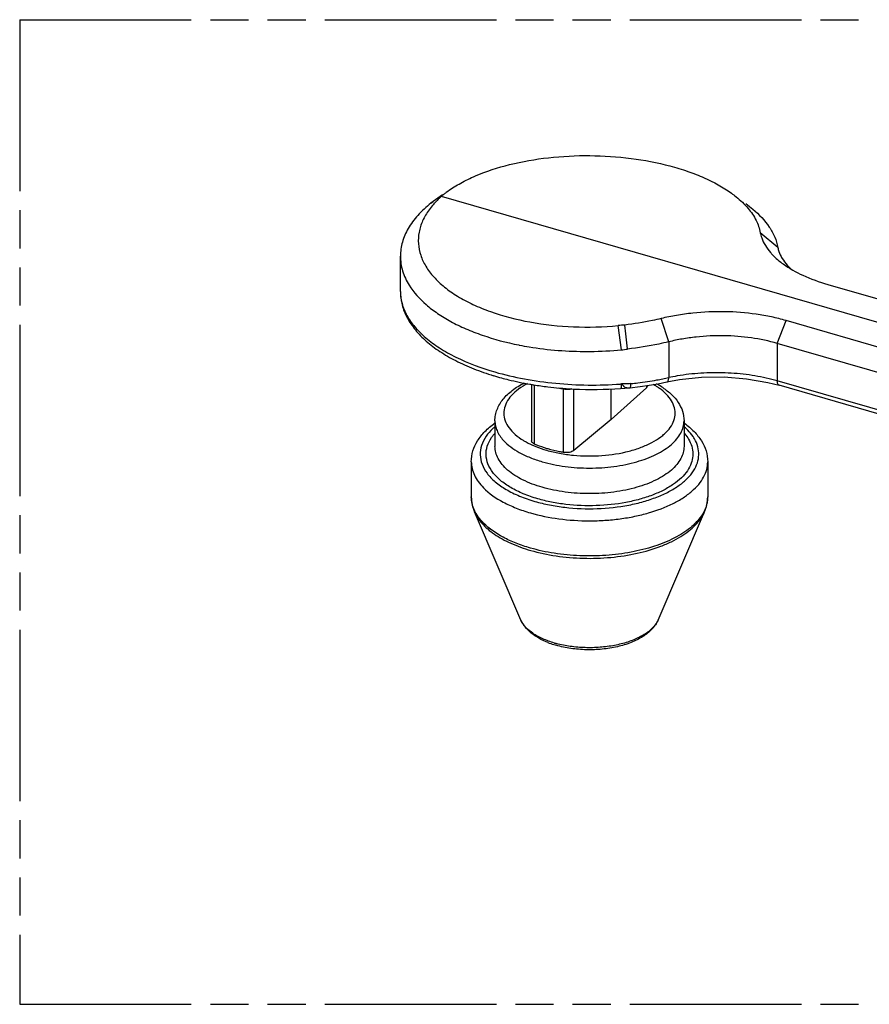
# Model space of a CAD drawing. Header units: millimetres. Extents: x 0 to 210, y 0 to 297.
# Tile 4 of 7: x 50 to 93, y 208 to 258. Entities that reach past the tile are written whole.
import ezdxf

# ---------------------------------------------------------------- set-up
doc = ezdxf.new("R2010")
doc.units = ezdxf.units.MM
doc.header["$LTSCALE"] = 19.36
doc.linetypes.add('PHANTOM', pattern=[0.8, 0.45, -0.05, 0.1, -0.05, 0.1, -0.05])
doc.layers.get('0').update_dxf_attribs({"linetype": 'CONTINUOUS'})
doc.layers.add('DEFAULT_3', color=7, linetype='PHANTOM')

msp = doc.modelspace()

# ---------------------------------------------------------------- linework, layer by layer
at = {"color": 7, "linetype": 'Continuous'}
for p, q in [((71.5924, 248.7816), (71.0054, 248.3648)), ((127.6264, 232.5157), (71.5357, 248.7076)), ((71.7874, 248.9201), (71.8708, 248.9794)), ((71.0037, 248.3634), (71.1269, 248.4528)), ((69.4561, 243.8768), (69.4561, 245.6775)), ((91.1489, 244.2351), (110.1286, 238.7562)), ((108.0129, 236.9239), (89.0332, 242.4029)), ((107.5707, 235.7617), (88.591, 241.2407)), ((76.1112, 239.1597), (76.1112, 236.3005)), ((81.112, 238.9886), (81.6225, 239.0479)), ((82.5395, 239.1933), (82.9907, 239.2844)), ((82.9907, 239.2844), (82.9909, 239.2844)), ((82.9909, 239.2844), (83.629, 239.4024)), ((88.1103, 239.2622), (88.6843, 239.1155)), ((107.6643, 233.6364), (88.6845, 239.1154)), ((81.9446, 238.9911), (80.1603, 237.3816)), ((80.1603, 237.3816), (80.1603, 238.9404)), ((80.6338, 238.9569), (80.8571, 238.9718)), ((80.6342, 238.9568), (80.6341, 238.9568)), ((74.2561, 237.3107), (74.2561, 236.0116)), ((80.1603, 237.3816), (78.2647, 235.8042)), ((83.8561, 237.3107), (83.8561, 236.0116)), ((73.0561, 235.2322), (73.0561, 233.4469)), ((85.0561, 235.2322), (85.0561, 233.4469)), ((75.5778, 227.1934), (73.2166, 232.686)), ((82.5344, 227.1934), (84.8956, 232.686))]:
    msp.add_line(p, q, dxfattribs=at)
at = {"color": 9, "linetype": 'Continuous'}
for p, q in [((88.616, 246.119), (87.7277, 246.8641)), ((83.0776, 241.3226), (82.6927, 242.5037)), ((80.6761, 240.9111), (80.5135, 242.1486)), ((88.591, 241.2407), (89.0332, 242.4029)), ((83.0776, 241.3226), (83.0776, 239.5041)), ((88.591, 241.2407), (88.591, 239.3371)), ((76.2618, 236.1326), (76.2618, 239.1401)), ((81.9446, 239.0945), (81.9446, 238.9911)), ((107.5707, 233.8581), (88.591, 239.3371)), ((77.7377, 235.7065), (77.7377, 238.9332)), ((78.2647, 235.8042), (78.2647, 238.9412))]:
    msp.add_line(p, q, dxfattribs=at)
at = {"color": 7, "linetype": 'Continuous'}
for points in [[(83.629, 239.4024), (84.741, 239.5202), (85.8916, 239.5361), (87.0311, 239.4483), (88.1103, 239.2622)], [(81.6225, 239.0479), (82.0846, 239.1148), (82.5395, 239.1933)], [(80.8571, 238.9718), (80.9673, 238.9776), (80.9889, 238.9788), (81.016, 238.9806), (81.0503, 238.9832), (81.0892, 238.9864), (81.1121, 238.9886)]]:
    msp.add_lwpolyline(points, dxfattribs=at)
for centre, radius, start, end in [((90.5954, 247.8638), 3.0906, 220.39019, 222.16496), ((81.8072, 228.3089), 13.9, 93.94776, 95.34036), ((78.5722, 256.6624), 15.8098, 258.66567, 258.82096), ((78.6231, 256.9234), 16.0758, 258.8235, 260.57015), ((78.8831, 260.9887), 20.1553, 270.23933, 270.62166), ((78.8675, 261.8937), 21.0604, 270.63738, 274.92725), ((80.3242, 244.4199), 3.5264, 275.73223, 280.91194), ((78.2841, 253.1403), 14.144, 253.15487, 254.86951), ((78.9607, 256.0744), 17.1565, 260.1552, 260.28776), ((78.9834, 256.2078), 17.2918, 260.28829, 260.83562), ((79.0533, 256.6488), 17.7383, 260.83947, 263.1572), ((79.1274, 257.2393), 18.3335, 263.14721, 265.02704), ((79.2374, 258.0575), 18.9284, 274.20078, 274.35971), ((80.446, 235.4434), 4.2492, 57.90034, 61.71434), ((80.6677, 235.8048), 3.8253, 56.5799, 57.83662), ((79.1568, 257.5604), 18.6559, 265.02278, 265.63628), ((79.182, 257.9013), 18.9978, 265.6387, 267.21928), ((79.1967, 258.1807), 19.2775, 267.21571, 274.27627), ((78.6183, 230.2914), 4.5567, 248.30495, 252.4915), ((78.7172, 230.6004), 4.8811, 252.47491, 253.90227)]:
    msp.add_arc(centre, radius, start, end, dxfattribs=at)
at = {"color": 9, "linetype": 'Continuous'}
for centre, radius, start, end in [((79.6599, 255.2099), 16.0734, 281.18031, 282.27657), ((85.2589, 229.3894), 10.3472, 99.72996, 102.17017), ((77.7627, 235.6646), 3.9934, 117.70834, 119.48821), ((72.739, 231.7865), 10.8541, 42.60855, 43.00821), ((79.2901, 257.4908), 18.3848, 275.84307, 276.94957), ((79.4134, 256.5496), 17.4356, 276.92162, 280.10097), ((79.5576, 255.7269), 16.6003, 280.10917, 281.1808), ((80.8647, 236.492), 3.0183, 52.86348, 56.77702), ((86.0187, 230.4232), 9.2776, 73.90285, 75.67613), ((79.0266, 246.4809), 7.6575, 258.27234, 260.30992), ((70.7629, 238.9606), 6.9749, 359.77559, 0.05625), ((81.9568, 234.8011), 2.9168, 44.21715, 48.77904), ((78.7115, 230.9967), 5.1729, 253.90293, 255.07092)]:
    msp.add_arc(centre, radius, start, end, dxfattribs=at)
at = {"color": 7, "linetype": 'Continuous'}
for points, knots in [([(71.8701, 248.9797), (72.0775, 249.1267), (72.5303, 249.4052), (73.5588, 249.8987), (75.0452, 250.3762), (76.9989, 250.7158), (79.0711, 250.8198), (81.1426, 250.6826), (82.8044, 250.3679), (84.033, 249.995), (85.0965, 249.5799), (85.829, 249.1805), (86.2577, 248.87)], [0, 0, 0, 0, 0.0506439, 0.105587, 0.2269122, 0.3600844, 0.4995676, 0.6391363, 0.7726544, 0.8353956, 0.8945664, 1, 1, 1, 1]), ([(71.5357, 248.7076), (71.5053, 248.6805), (71.3876, 248.5727), (71.2751, 248.4592), (71.195, 248.3714)], [0, 0, 0, 0, 0.255449, 1, 1, 1, 1]), ([(71.5367, 248.7073), (71.5768, 248.7436), (71.6586, 248.8167), (71.7438, 248.8857), (71.7874, 248.9201)], [0, 0, 0, 0, 0.4935123, 1, 1, 1, 1]), ([(86.2577, 248.87), (86.3405, 248.8101), (86.6447, 248.5779), (86.9252, 248.3129), (87.1062, 248.0985)], [0, 0, 0, 0, 0.2668695, 1, 1, 1, 1]), ([(71.0037, 248.3634), (70.7661, 248.1745), (70.3384, 247.7804), (69.8376, 247.1119), (69.5271, 246.406), (69.4561, 245.915), (69.4561, 245.6776)], [0, 0, 0, 0, 0.2844807, 0.5421295, 0.7774918, 1, 1, 1, 1]), ([(70.9139, 248.0269), (70.7866, 247.8511), (70.57, 247.4883), (70.3796, 246.8985), (70.3443, 246.2989), (70.4654, 245.7048), (70.738, 245.1303), (71.152, 244.5844), (71.7001, 244.0757), (72.3713, 243.6103), (73.155, 243.195), (74.3664, 242.704), (76.073, 242.2688), (78.2569, 242.0364), (79.7612, 242.0728), (80.5135, 242.1486)], [0, 0, 0, 0, 0.0475168, 0.0917446, 0.1344071, 0.1775394, 0.2230706, 0.2724569, 0.3266585, 0.3860964, 0.4507838, 0.520422, 0.6718668, 0.8344735, 1, 1, 1, 1]), ([(71.195, 248.3714), (71.1695, 248.3434), (71.0711, 248.2325), (70.9786, 248.1164), (70.9139, 248.0269)], [0, 0, 0, 0, 0.255366, 1, 1, 1, 1]), ([(86.9902, 248.3397), (87.1147, 248.2495), (87.5581, 247.9047), (87.9539, 247.4915), (88.1806, 247.152)], [0, 0, 0, 0, 0.2736449, 1, 1, 1, 1]), ([(87.1062, 248.0985), (87.2636, 247.912), (87.5298, 247.5256), (87.6869, 247.0809), (87.7277, 246.8641)], [0, 0, 0, 0, 0.5251749, 1, 1, 1, 1]), ([(88.1806, 247.152), (88.2883, 246.9906), (88.471, 246.6596), (88.5826, 246.2975), (88.616, 246.119)], [0, 0, 0, 0, 0.5166168, 1, 1, 1, 1]), ([(87.7277, 246.8641), (87.744, 246.777), (87.8448, 246.4111), (88.0539, 246.0817), (88.2415, 245.8611)], [0, 0, 0, 0, 0.2342444, 1, 1, 1, 1]), ([(88.616, 246.119), (88.6234, 246.0802), (88.6604, 245.9215), (88.7233, 245.7693), (88.781, 245.6601)], [0, 0, 0, 0, 0.2421785, 1, 1, 1, 1]), ([(69.4561, 245.6776), (69.456, 245.4248), (69.5374, 244.9011), (69.7634, 244.4243), (69.9048, 244.1965)], [0, 0, 0, 0, 0.485259, 1, 1, 1, 1]), ([(88.3046, 245.7892), (88.346, 245.7435), (88.5254, 245.5567), (88.7258, 245.3908), (88.8856, 245.2752)], [0, 0, 0, 0, 0.238246, 1, 1, 1, 1]), ([(88.781, 245.6601), (88.8011, 245.6221), (88.8898, 245.4671), (88.9979, 245.3235), (89.0873, 245.2217)], [0, 0, 0, 0, 0.2410496, 1, 1, 1, 1]), ([(88.8856, 245.2752), (89.1972, 245.0498), (89.9324, 244.6453), (90.7179, 244.3595), (91.1489, 244.2351)], [0, 0, 0, 0, 0.4616466, 1, 1, 1, 1]), ([(89.0873, 245.2217), (89.1052, 245.2012), (89.1799, 245.1187), (89.2596, 245.0407), (89.3219, 244.9843)], [0, 0, 0, 0, 0.2444678, 1, 1, 1, 1]), ([(69.9048, 244.1965), (70.1336, 243.8282), (70.5987, 243.3171), (71.3471, 242.7458), (72.0234, 242.3358), (72.7838, 241.968), (73.924, 241.5273), (74.8365, 241.2869), (75.465, 241.1609)], [0, 0, 0, 0, 0.2004994, 0.3135018, 0.4352056, 0.565442, 0.7036066, 1, 1, 1, 1]), ([(69.456, 243.8763), (69.4561, 243.6706), (69.5151, 243.2464), (69.7714, 242.6331), (70.1871, 242.0463), (70.7516, 241.4939), (71.455, 240.983), (72.6054, 240.3427), (73.5751, 239.9869), (74.2561, 239.7902)], [0, 0, 0, 0, 0.0920533, 0.1890459, 0.2948081, 0.4117564, 0.541028, 0.6827518, 1, 1, 1, 1]), ([(69.4579, 243.8766), (69.4572, 243.6497), (69.5162, 243.1865), (69.7841, 242.5234), (70.2083, 241.9015), (70.7734, 241.3278), (71.4668, 240.8068), (72.2769, 240.3405), (73.192, 239.9316), (73.845, 239.7062), (74.1853, 239.6031)], [0, 0, 0, 0, 0.1002483, 0.2035633, 0.3131416, 0.4307485, 0.5577999, 0.6951789, 0.842887, 1, 1, 1, 1]), ([(82.6927, 242.5037), (82.5446, 242.4675), (81.936, 242.3294), (81.3187, 242.2303), (80.8503, 242.1759)], [0, 0, 0, 0, 0.2443568, 1, 1, 1, 1]), ([(89.0332, 242.4029), (88.7899, 242.4731), (88.2882, 242.5962), (87.2542, 242.7771), (85.9148, 242.8856), (84.5606, 242.8228), (83.4842, 242.6752), (82.9523, 242.5671), (82.6927, 242.5037)], [0, 0, 0, 0, 0.1185629, 0.2416833, 0.4913811, 0.7460834, 0.8748493, 1, 1, 1, 1]), ([(80.9928, 240.9575), (80.969, 241.1605), (80.9277, 241.5674), (80.873, 241.9728), (80.8485, 242.1758)], [0, 0, 0, 0, 0.499918, 1, 1, 1, 1]), ([(88.591, 241.2407), (88.1602, 241.3651), (87.2631, 241.5477), (85.8796, 241.6591), (84.7017, 241.6029), (83.7657, 241.4731), (83.3033, 241.3782), (83.0776, 241.3226)], [0, 0, 0, 0, 0.2415469, 0.491249, 0.7459872, 0.8747925, 1, 1, 1, 1]), ([(75.9892, 241.0649), (76.4756, 240.984), (77.4665, 240.8646), (78.4638, 240.8315), (78.9673, 240.8336)], [0, 0, 0, 0, 0.4947116, 1, 1, 1, 1]), ([(83.0776, 241.3226), (82.91, 241.2818), (82.2211, 241.1267), (81.5221, 241.0167), (80.9918, 240.9571)], [0, 0, 0, 0, 0.2442316, 1, 1, 1, 1]), ([(74.2561, 239.7902), (74.7472, 239.6483), (75.7685, 239.411), (77.3498, 239.1918), (78.9807, 239.1063), (80.0775, 239.1398), (80.624, 239.1799)], [0, 0, 0, 0, 0.2385908, 0.4885076, 0.7442447, 1, 1, 1, 1]), ([(74.2561, 237.3107), (74.2561, 237.4086), (74.2751, 237.6049), (74.3868, 237.9876), (74.6584, 238.4367), (75.1419, 238.8892), (75.5339, 239.1268), (75.7467, 239.2349)], [0, 0, 0, 0, 0.1149846, 0.2296328, 0.4655933, 0.7199253, 1, 1, 1, 1]), ([(74.5922, 239.4866), (74.7082, 239.4552), (75.1827, 239.3331), (75.663, 239.2337), (76.0273, 239.1705)], [0, 0, 0, 0, 0.2452557, 1, 1, 1, 1]), ([(82.001, 239.1002), (82.001, 239.0808), (81.989, 239.0387), (81.9612, 239.0061), (81.9446, 238.9911)], [0, 0, 0, 0, 0.4640961, 1, 1, 1, 1]), ([(82.7745, 238.9976), (82.9327, 238.8932), (83.2231, 238.6686), (83.5729, 238.2632), (83.8014, 237.806), (83.8561, 237.4742), (83.8561, 237.3107)], [0, 0, 0, 0, 0.2728855, 0.5252787, 0.7645589, 1, 1, 1, 1]), ([(73.0561, 235.2322), (73.0561, 235.4171), (73.1145, 235.793), (73.3615, 236.3178), (73.7448, 236.7914), (74.0657, 237.0593), (74.2412, 237.1851)], [0, 0, 0, 0, 0.2342104, 0.4734853, 0.7265811, 1, 1, 1, 1]), ([(83.8741, 237.1832), (84.0492, 237.0576), (84.3694, 236.7899), (84.7512, 236.3164), (84.9976, 235.7924), (85.0561, 235.4169), (85.0561, 235.2322)], [0, 0, 0, 0, 0.2733652, 0.5263292, 0.7656861, 1, 1, 1, 1]), ([(76.2618, 236.1326), (76.2397, 236.1424), (76.1998, 236.1639), (76.1507, 236.2043), (76.1189, 236.2503), (76.1111, 236.2845), (76.1112, 236.3005)], [0, 0, 0, 0, 0.3051778, 0.5705919, 0.797316, 1, 1, 1, 1]), ([(76.9561, 235.8817), (76.8948, 235.8994), (76.6594, 235.9714), (76.4284, 236.0583), (76.2618, 236.1326)], [0, 0, 0, 0, 0.2590655, 1, 1, 1, 1]), ([(77.7377, 235.7065), (77.6703, 235.7177), (77.4074, 235.7648), (77.147, 235.8266), (76.9561, 235.8817)], [0, 0, 0, 0, 0.2559584, 1, 1, 1, 1]), ([(78.2647, 235.8042), (78.2355, 235.78), (78.1609, 235.7397), (77.9843, 235.6912), (77.8357, 235.6903), (77.7377, 235.7065)], [0, 0, 0, 0, 0.2077922, 0.4563843, 1, 1, 1, 1]), ([(73.0561, 233.4469), (73.0561, 233.3175), (73.084, 233.0562), (73.1648, 232.8065), (73.2166, 232.686)], [0, 0, 0, 0, 0.4966839, 1, 1, 1, 1]), ([(84.8956, 232.686), (84.9474, 232.8065), (85.0282, 233.0562), (85.0561, 233.3175), (85.0561, 233.4469)], [0, 0, 0, 0, 0.5033161, 1, 1, 1, 1]), ([(76.9338, 226.0575), (76.7785, 226.1195), (76.486, 226.2566), (76.0961, 226.5164), (75.7826, 226.8243), (75.632, 227.0672), (75.5778, 227.1934)], [0, 0, 0, 0, 0.2770594, 0.5333256, 0.7724373, 1, 1, 1, 1]), ([(82.5344, 227.1934), (82.4617, 227.0242), (82.2362, 226.6999), (81.7544, 226.3202), (81.1526, 226.0258), (80.4569, 225.8185), (79.6957, 225.6983), (78.9021, 225.6687), (78.1169, 225.7343), (77.607, 225.8405), (77.3638, 225.9107)], [0, 0, 0, 0, 0.0971577, 0.2035353, 0.3206836, 0.448541, 0.5851905, 0.7262164, 0.8664613, 1, 1, 1, 1])]:
    msp.add_open_spline(points, degree=3, knots=knots, dxfattribs=at)
at = {"color": 9, "linetype": 'Continuous'}
for points, knots in [([(82.9909, 239.2844), (83.0042, 239.2873), (83.0321, 239.3064), (83.0574, 239.3561), (83.0734, 239.4241), (83.0772, 239.4758), (83.0776, 239.5041)], [0, 0, 0, 0, 0.1642605, 0.3782496, 0.6596475, 1, 1, 1, 1]), ([(88.314, 239.4124), (87.9346, 239.5093), (87.1475, 239.6606), (85.9391, 239.7646), (84.716, 239.7484), (83.9062, 239.6558), (83.5102, 239.5878)], [0, 0, 0, 0, 0.2427662, 0.4957391, 0.750881, 1, 1, 1, 1]), ([(75.797, 239.1406), (75.6415, 239.0527), (75.3591, 238.8667), (75.0152, 238.5336), (74.7863, 238.1705), (74.6869, 237.7845), (74.7273, 237.3938), (74.9018, 237.0193), (75.198, 236.6729), (75.4519, 236.4768), (75.5937, 236.3837)], [0, 0, 0, 0, 0.151564, 0.2851948, 0.4032603, 0.511059, 0.6169173, 0.7296587, 0.8561409, 1, 1, 1, 1]), ([(80.663, 239.0162), (80.6621, 239.0115), (80.6589, 238.9966), (80.6546, 238.9816), (80.65, 238.9722)], [0, 0, 0, 0, 0.3103964, 1, 1, 1, 1]), ([(80.6761, 239.1838), (80.6757, 239.1517), (80.6736, 239.0956), (80.6675, 239.0397), (80.663, 239.0162)], [0, 0, 0, 0, 0.5737678, 1, 1, 1, 1]), ([(80.8136, 239.0425), (80.8068, 239.0491), (80.7776, 239.0793), (80.7496, 239.1106), (80.7276, 239.1345)], [0, 0, 0, 0, 0.2251061, 1, 1, 1, 1]), ([(80.9551, 238.9774), (80.9446, 238.9768), (80.9211, 238.9796), (80.8851, 238.9913), (80.8472, 239.0119), (80.8247, 239.0318), (80.8136, 239.0425)], [0, 0, 0, 0, 0.197302, 0.4386815, 0.7091728, 1, 1, 1, 1]), ([(81.112, 238.9886), (81.1179, 238.9891), (81.131, 238.9999), (81.1419, 239.0266), (81.1517, 239.0663), (81.1555, 239.0974), (81.1573, 239.115)], [0, 0, 0, 0, 0.1268614, 0.3273408, 0.6195628, 1, 1, 1, 1]), ([(81.1573, 239.115), (81.1579, 239.1217), (81.1603, 239.1505), (81.1614, 239.1794), (81.1618, 239.2015)], [0, 0, 0, 0, 0.2328926, 1, 1, 1, 1]), ([(82.5184, 239.017), (82.5003, 239.0289), (82.4255, 239.077), (82.3489, 239.1221), (82.2903, 239.1546)], [0, 0, 0, 0, 0.2447896, 1, 1, 1, 1]), ([(88.6843, 239.1154), (88.6696, 239.1197), (88.6399, 239.1397), (88.6113, 239.1906), (88.5944, 239.2585), (88.591, 239.3095), (88.591, 239.3371)], [0, 0, 0, 0, 0.1806586, 0.3998249, 0.6745941, 1, 1, 1, 1]), ([(76.8811, 235.8168), (77.097, 235.7544), (77.5469, 235.6503), (78.483, 235.5203), (79.6733, 235.5083), (80.8296, 235.6875), (81.6692, 235.9489), (82.2107, 236.1886), (82.602, 236.4296), (82.863, 236.6428), (83.0741, 236.8534), (83.2772, 237.1339), (83.4099, 237.5044), (83.4112, 237.8852), (83.2832, 238.2565), (83.0351, 238.604), (82.8124, 238.8031), (82.6869, 238.8983)], [0, 0, 0, 0, 0.0757331, 0.1552801, 0.3180767, 0.4748626, 0.5472491, 0.6138402, 0.6738929, 0.7013825, 0.7272002, 0.7742599, 0.8168018, 0.857634, 0.9000669, 0.946942, 1, 1, 1, 1]), ([(77.7377, 238.9332), (77.8147, 238.9186), (77.9636, 238.9054), (78.1132, 238.9237), (78.1803, 238.9443)], [0, 0, 0, 0, 0.5274585, 1, 1, 1, 1]), ([(80.65, 238.9722), (80.6489, 238.97), (80.6454, 238.9636), (80.6392, 238.9573), (80.6342, 238.9569)], [0, 0, 0, 0, 0.3239303, 1, 1, 1, 1]), ([(74.2607, 237.0187), (74.2158, 236.9803), (74.0503, 236.8301), (73.9018, 236.6603), (73.8086, 236.5248)], [0, 0, 0, 0, 0.2641434, 1, 1, 1, 1]), ([(74.2564, 237.3107), (74.2565, 237.2264), (74.2749, 237.0546), (74.3859, 236.7086), (74.5463, 236.4743), (74.6729, 236.3324)], [0, 0, 0, 0, 0.2332514, 0.473856, 1, 1, 1, 1]), ([(76.6561, 235.2322), (77.0343, 235.123), (77.8311, 234.9632), (78.8499, 234.897), (79.6806, 234.9242), (80.2941, 234.9847), (80.8868, 235.0849), (81.6148, 235.2632), (82.2824, 235.5102), (82.8576, 235.8345), (83.2095, 236.0939), (83.4914, 236.3756), (83.6989, 236.6752), (83.8271, 236.9885), (83.8559, 237.2053), (83.8558, 237.3107)], [0, 0, 0, 0, 0.1434263, 0.2948011, 0.3709099, 0.4460213, 0.5192266, 0.5896651, 0.7189632, 0.7768338, 0.82975, 0.8777569, 0.9213926, 0.9616376, 1, 1, 1, 1]), ([(73.8086, 236.5248), (73.7106, 236.3825), (73.5535, 236.0822), (73.4782, 235.5834), (73.5813, 235.0867), (73.853, 234.6171), (74.2756, 234.1854), (74.8353, 233.7992), (75.5154, 233.4682), (76.0162, 233.2952), (76.2811, 233.2187)], [0, 0, 0, 0, 0.1064507, 0.2053231, 0.3048615, 0.4129847, 0.5352395, 0.674261, 0.8300652, 1, 1, 1, 1]), ([(74.0786, 236.456), (74.0901, 236.4731), (74.1381, 236.5423), (74.1904, 236.6086), (74.2318, 236.6569)], [0, 0, 0, 0, 0.244597, 1, 1, 1, 1]), ([(83.8748, 236.6637), (83.8999, 236.6347), (83.9937, 236.5208), (84.0759, 236.3971), (84.1274, 236.3008)], [0, 0, 0, 0, 0.2600608, 1, 1, 1, 1]), ([(84.3845, 236.398), (84.3623, 236.4361), (84.264, 236.5921), (84.1451, 236.7347), (84.0473, 236.8353)], [0, 0, 0, 0, 0.2389918, 1, 1, 1, 1]), ([(76.4311, 233.3486), (76.1819, 233.4205), (75.7106, 233.5832), (75.0702, 233.8941), (74.5421, 234.2566), (74.1421, 234.6617), (73.8828, 235.1025), (73.7806, 235.5687), (73.845, 236.0381), (73.9886, 236.3216), (74.0786, 236.456)], [0, 0, 0, 0, 0.1698759, 0.3257204, 0.4648979, 0.5873933, 0.6957602, 0.7954006, 0.8940835, 1, 1, 1, 1]), ([(76.6561, 233.9332), (76.3155, 234.0315), (75.6952, 234.2618), (75.0154, 234.6826), (74.6204, 235.0766), (74.4129, 235.3761), (74.2856, 235.6897), (74.2565, 235.9063), (74.2564, 236.0116)], [0, 0, 0, 0, 0.3149009, 0.5849522, 0.7020197, 0.8083624, 0.906436, 1, 1, 1, 1]), ([(74.6729, 236.3324), (74.9021, 236.0758), (75.3571, 235.751), (76.0486, 235.4283), (76.4468, 235.2926), (76.6561, 235.2322)], [0, 0, 0, 0, 0.450581, 0.7147445, 1, 1, 1, 1]), ([(75.5937, 236.3837), (75.6371, 236.3552), (75.8219, 236.2401), (76.0167, 236.1415), (76.1681, 236.0743)], [0, 0, 0, 0, 0.2385987, 1, 1, 1, 1]), ([(76.1681, 236.0743), (76.2239, 236.0495), (76.4569, 235.9513), (76.6969, 235.8699), (76.8811, 235.8168)], [0, 0, 0, 0, 0.2415078, 1, 1, 1, 1]), ([(76.2811, 233.2187), (76.525, 233.1483), (77.0314, 233.0278), (78.0867, 232.8653), (79.4417, 232.8141), (80.7795, 232.9584), (81.7867, 233.1948), (82.47, 233.4211), (83.0792, 233.6961), (83.6021, 234.0127), (84.0277, 234.3657), (84.3459, 234.7496), (84.5494, 235.1577), (84.6263, 235.5824), (84.5729, 236.0081), (84.4579, 236.272), (84.3845, 236.398)], [0, 0, 0, 0, 0.0736915, 0.1508777, 0.3096955, 0.4657999, 0.5398524, 0.609701, 0.6744292, 0.73349, 0.7866339, 0.8341996, 0.87724, 0.9175629, 0.9576534, 1, 1, 1, 1]), ([(84.1274, 236.3008), (84.1911, 236.1816), (84.2885, 235.932), (84.3226, 235.5326), (84.2353, 235.136), (84.0319, 234.756), (83.7229, 234.3989), (83.3149, 234.0712), (82.8175, 233.7775), (82.2406, 233.5231), (81.5959, 233.3142), (80.6485, 233.0968), (79.393, 232.9657), (78.1227, 233.0162), (77.134, 233.1696), (76.6596, 233.2826), (76.4311, 233.3486)], [0, 0, 0, 0, 0.0417663, 0.0816244, 0.1220432, 0.165406, 0.2133862, 0.2669487, 0.3263484, 0.3913165, 0.4612943, 0.5353579, 0.6912241, 0.8495947, 0.9265324, 1, 1, 1, 1]), ([(83.8558, 236.0116), (83.8559, 235.9063), (83.8271, 235.6895), (83.6989, 235.3762), (83.4914, 235.0766), (83.2095, 234.7948), (82.8576, 234.5354), (82.2824, 234.2111), (81.6148, 233.9641), (80.8868, 233.7859), (80.2941, 233.6857), (79.6806, 233.6252), (78.8499, 233.598), (77.8311, 233.6641), (77.0343, 233.824), (76.6561, 233.9332)], [0, 0, 0, 0, 0.0383624, 0.0786074, 0.1222431, 0.17025, 0.2231662, 0.2810368, 0.4103349, 0.4807734, 0.5539787, 0.6290901, 0.7051989, 0.8565737, 1, 1, 1, 1]), ([(73.0565, 235.2322), (73.0566, 235.1175), (73.0839, 234.8832), (73.204, 234.5407), (73.4014, 234.2096), (73.5741, 234.0079), (73.6705, 233.9098)], [0, 0, 0, 0, 0.2302705, 0.4690739, 0.7238336, 1, 1, 1, 1]), ([(76.0561, 232.6341), (76.5289, 232.4976), (77.5248, 232.2979), (78.7984, 232.2152), (79.8367, 232.2492), (80.6036, 232.3248), (81.3445, 232.4501), (82.2544, 232.6728), (83.089, 232.9816), (83.8079, 233.3869), (84.2478, 233.7112), (84.6003, 234.0634), (84.8596, 234.4379), (85.0199, 234.8296), (85.0558, 235.1006), (85.0557, 235.2322)], [0, 0, 0, 0, 0.1434263, 0.2948011, 0.3709099, 0.4460213, 0.5192266, 0.5896651, 0.7189632, 0.7768338, 0.82975, 0.8777569, 0.9213926, 0.9616376, 1, 1, 1, 1]), ([(73.6705, 233.9098), (73.96, 233.6149), (74.5107, 233.241), (75.3381, 232.8645), (75.8093, 232.7054), (76.0561, 232.6341)], [0, 0, 0, 0, 0.45447, 0.7175467, 1, 1, 1, 1]), ([(73.6749, 232.12), (73.5779, 232.2184), (73.4039, 232.4207), (73.2052, 232.7529), (73.0842, 233.0966), (73.0566, 233.3318), (73.0565, 233.4469)], [0, 0, 0, 0, 0.2763128, 0.5311069, 0.7698477, 1, 1, 1, 1]), ([(85.0047, 233.0553), (84.9918, 233.0062), (84.9283, 232.8044), (84.8275, 232.6154), (84.7373, 232.4826)], [0, 0, 0, 0, 0.2405214, 1, 1, 1, 1]), ([(85.0557, 233.4469), (85.0557, 233.4142), (85.0516, 233.2824), (85.03, 233.1512), (85.0047, 233.0553)], [0, 0, 0, 0, 0.2483227, 1, 1, 1, 1]), ([(73.2167, 232.6861), (73.3095, 232.4695), (73.5226, 232.1594), (73.8901, 231.8039), (74.2326, 231.5429), (74.6276, 231.3019), (75.2337, 231.002), (75.727, 230.8262), (76.0696, 230.7273)], [0, 0, 0, 0, 0.1985602, 0.3100728, 0.4306398, 0.5605759, 0.6994526, 1, 1, 1, 1]), ([(76.0696, 230.7273), (76.4911, 230.6056), (77.3769, 230.4204), (78.7433, 230.304), (80.1274, 230.3482), (81.4531, 230.5494), (82.4797, 230.8454), (83.2091, 231.1579), (83.6843, 231.4153), (84.0971, 231.6991), (84.5358, 232.0899), (84.7894, 232.44), (84.8955, 232.6861)], [0, 0, 0, 0, 0.1370969, 0.2818064, 0.427639, 0.5687972, 0.6998718, 0.7601887, 0.8164776, 0.8685228, 0.9162741, 1, 1, 1, 1]), ([(76.0561, 230.8488), (75.81, 230.9199), (75.34, 231.0785), (74.5143, 231.4539), (73.9645, 231.8263), (73.6749, 232.12)], [0, 0, 0, 0, 0.2823277, 0.545355, 1, 1, 1, 1]), ([(84.7373, 232.4826), (84.5837, 232.2564), (84.2791, 231.9447), (83.7954, 231.5976), (83.1962, 231.2544), (82.3203, 230.9014), (81.1493, 230.6102), (79.8796, 230.4512), (78.5703, 230.4324), (77.2848, 230.5564), (76.4527, 230.7343), (76.0561, 230.8488)], [0, 0, 0, 0, 0.0885448, 0.1386827, 0.1927388, 0.3117736, 0.4431145, 0.5825306, 0.7252783, 0.8663224, 1, 1, 1, 1]), ([(77.2772, 226.0266), (77.0734, 226.0854), (76.78, 226.19), (76.4187, 226.3691), (76.0008, 226.6231), (75.6968, 226.9166), (75.5777, 227.1934)], [0, 0, 0, 0, 0.301527, 0.4410589, 0.571772, 1, 1, 1, 1]), ([(82.5342, 227.1934), (82.5255, 227.173), (82.4869, 227.09), (82.4382, 227.0118), (82.3972, 226.9559)], [0, 0, 0, 0, 0.2419531, 1, 1, 1, 1]), ([(82.3972, 226.9559), (82.3029, 226.8273), (82.0516, 226.583), (81.5735, 226.2913), (80.9855, 226.0574), (80.3136, 225.8887), (79.5857, 225.7948), (78.8338, 225.7781), (78.092, 225.8418), (77.6099, 225.9368), (77.3788, 225.9984)], [0, 0, 0, 0, 0.0895775, 0.1940921, 0.3130913, 0.4437863, 0.582429, 0.7246192, 0.8656235, 1, 1, 1, 1])]:
    msp.add_open_spline(points, degree=3, knots=knots, dxfattribs=at)
for points in [[(80.7352, 239.1845), (80.7156, 239.1844), (80.696, 239.1843), (80.6763, 239.1838)], [(80.8421, 239.1852), (80.8065, 239.1846), (80.7708, 239.1846), (80.7352, 239.1845)], [(81.1618, 239.2015), (81.0556, 239.1907), (80.9488, 239.1869), (80.8421, 239.1852)]]:
    msp.add_open_spline(points, degree=3, dxfattribs=at)
at = {"layer": 'DEFAULT_3', "color": 91, "linetype": 'PHANTOM', "true_color": 0x80ff80}
for p, q in [((50.1286, 257.68), (50.1286, 207.68)), ((50.1286, 257.68), (150.1286, 257.68)), ((50.1286, 207.68), (150.1286, 207.68))]:
    msp.add_line(p, q, dxfattribs=at)

doc.saveas('drawing.dxf')
